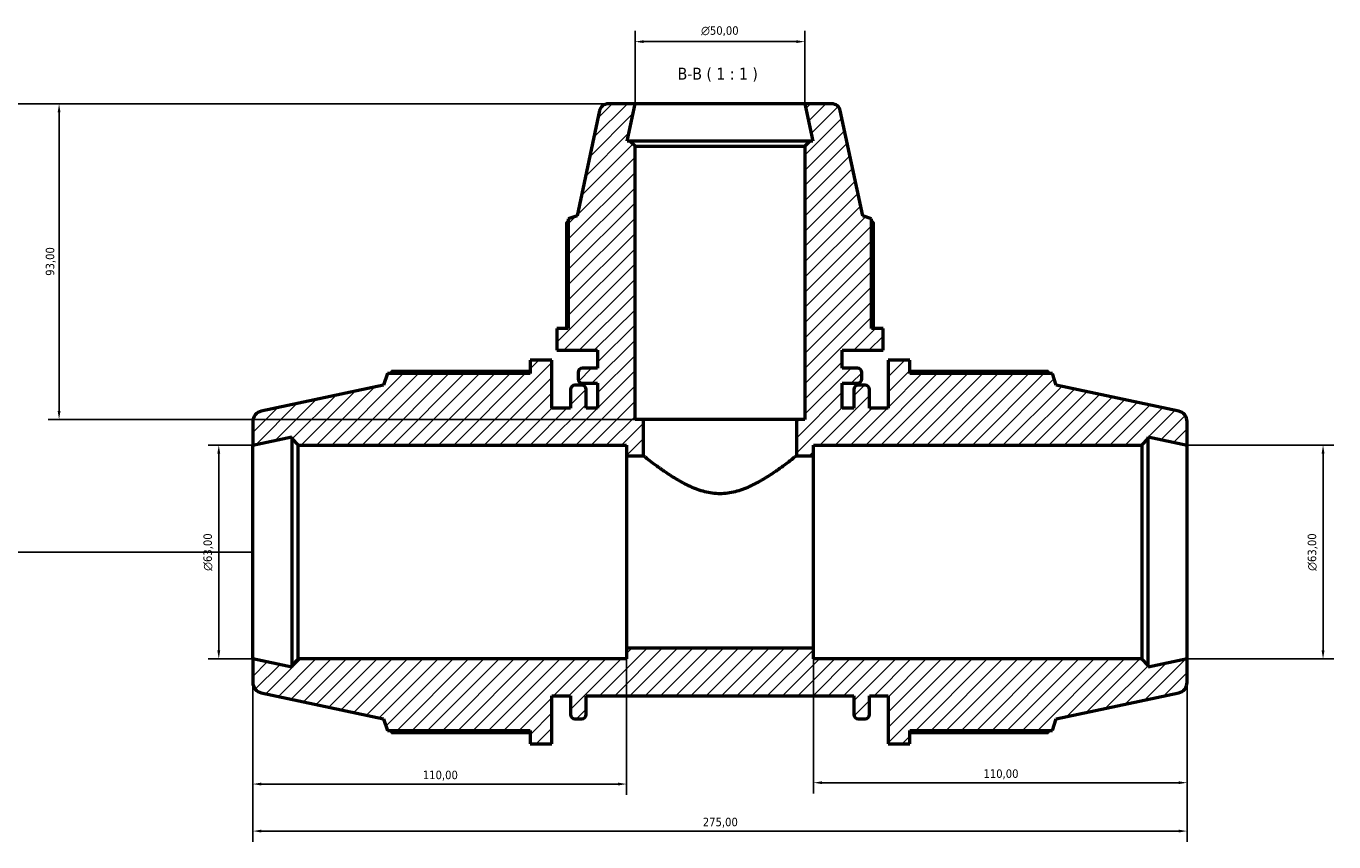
# Model space of a CAD drawing. Header units: millimetres. Extents: x 0 to 1041, y -3 to 949.
# Tile 6 of 8: x 237 to 622, y 709 to 949. Entities that reach past the tile are written whole.
import ezdxf

# ---------------------------------------------------------------- set-up
doc = ezdxf.new("R2010")
doc.units = ezdxf.units.MM
for name, color, linetype, lineweight in [('Dimension (ISO)', 7, 'Continuous', 25), ('Hatch (ISO)', 7, 'Continuous', 18), ('Symbol (ISO)', 7, 'Continuous', 25), ('Visible (ISO)', 7, 'Continuous', 50)]:
    doc.layers.add(name, color=color, linetype=linetype, lineweight=lineweight)
doc.styles.add('Label Text (ISO)', font='tahoma.ttf')
doc.styles.add('Note Text (ISO)', font='tahoma.ttf')
doc.dimstyles.new('Default (ISO)', dxfattribs={"dimtxt": 2.5, "dimasz": 2.5, "dimexe": 3.175, "dimexo": 0, "dimgap": 0.762, "dimtad": 1, "dimrnd": 1e-08, "dimzin": 0, "dimtxsty": 'Note Text (ISO)', "dimcen": 0.09, "dimdle": 10, "dimclrd": 256, "dimclre": 256, "dimclrt": 232, "dimazin": 0, "dimtfac": 1.40208, "dimtmove": 0, "dimatfit": 3, "dimfxl": 1, "dimtolj": 1, "dimtzin": 0, "dimlwd": -1, "dimlwe": -1, "dimarcsym": 0})

# ---------------------------------------------------------------- blocks, each defined once
blk = doc.blocks.new('*D7')
at = {"layer": 'Defpoints', "color": 0, "transparency": 16777216}
for p in [(466.53, 944.49), (416.53, 926.17), (466.53, 926.17)]:
    blk.add_point(p, dxfattribs=at)
at = {"layer": 'Dimension (ISO)', "transparency": 16777216}
for p, q in [((416.53, 926.17), (416.53, 947.67)), ((466.53, 926.17), (466.53, 947.67)), ((419.03, 944.49), (464.03, 944.49))]:
    blk.add_line(p, q, dxfattribs=at)
for points in [[(419.03, 944.91), (419.03, 944.08), (416.53, 944.49)], [(464.03, 944.91), (464.03, 944.08), (466.53, 944.49)]]:
    blk.add_solid(points, dxfattribs=at)
at = {"layer": 'Dimension (ISO)', "color": 232, "true_color": 0xca0064, "transparency": 16777216, "insert": (435.98, 949.02), "char_height": 2.5, "attachment_point": 1, "style": 'Note Text (ISO)'}
blk.add_mtext('\\A1;\\fAIGDT|b0|i0;\\H2.5000;\\ln\\fTahoma|b0|i0;\\H2.5000;50,00', dxfattribs=at)
blk = doc.blocks.new('*D8')
at = {"layer": 'Defpoints', "color": 0, "transparency": 16777216}
for p in [(579.03, 825.67), (579.03, 762.67), (619.03, 762.67)]:
    blk.add_point(p, dxfattribs=at)
at = {"layer": 'Dimension (ISO)', "transparency": 16777216}
for p, q in [((579.03, 825.67), (622.21, 825.67)), ((619.03, 823.17), (619.03, 765.17)), ((579.03, 762.67), (622.21, 762.67))]:
    blk.add_line(p, q, dxfattribs=at)
for points in [[(618.61, 823.17), (619.45, 823.17), (619.03, 825.67)], [(618.61, 765.17), (619.45, 765.17), (619.03, 762.67)]]:
    blk.add_solid(points, dxfattribs=at)
at = {"layer": 'Dimension (ISO)', "color": 232, "true_color": 0xca0064, "transparency": 16777216, "insert": (614.51, 788.62), "char_height": 2.5, "attachment_point": 1, "rotation": 90, "style": 'Note Text (ISO)'}
blk.add_mtext('\\A1;\\fAIGDT|b0|i0;\\H2.5000;\\ln\\fTahoma|b0|i0;\\H2.5000;63,00', dxfattribs=at)
blk = doc.blocks.new('*D9')
at = {"layer": 'Defpoints', "color": 0, "transparency": 16777216}
for p in [(469.03, 765.82), (579.03, 762.67), (469.03, 726.22)]:
    blk.add_point(p, dxfattribs=at)
at = {"layer": 'Dimension (ISO)', "transparency": 16777216}
for p, q in [((469.03, 765.82), (469.03, 723.05)), ((579.03, 762.67), (579.03, 723.05)), ((576.53, 726.22), (471.53, 726.22))]:
    blk.add_line(p, q, dxfattribs=at)
for points in [[(471.53, 726.64), (471.53, 725.8), (469.03, 726.22)], [(576.53, 726.64), (576.53, 725.8), (579.03, 726.22)]]:
    blk.add_solid(points, dxfattribs=at)
at = {"layer": 'Dimension (ISO)', "color": 232, "true_color": 0xca0064, "transparency": 16777216, "insert": (519.08, 730.15), "char_height": 2.5, "attachment_point": 1, "style": 'Note Text (ISO)'}
blk.add_mtext('\\A1;110,00', dxfattribs=at)
blk = doc.blocks.new('*D10')
at = {"layer": 'Defpoints', "color": 0, "transparency": 16777216}
for p in [(304.03, 762.67), (414.03, 765.82), (304.03, 725.82)]:
    blk.add_point(p, dxfattribs=at)
at = {"layer": 'Dimension (ISO)', "transparency": 16777216}
for p, q in [((304.03, 762.67), (304.03, 722.65)), ((414.03, 765.82), (414.03, 722.65)), ((411.53, 725.82), (306.53, 725.82))]:
    blk.add_line(p, q, dxfattribs=at)
for points in [[(306.53, 726.24), (306.53, 725.4), (304.03, 725.82)], [(411.53, 726.24), (411.53, 725.4), (414.03, 725.82)]]:
    blk.add_solid(points, dxfattribs=at)
at = {"layer": 'Dimension (ISO)', "color": 232, "true_color": 0xca0064, "transparency": 16777216, "insert": (354.08, 729.76), "char_height": 2.5, "attachment_point": 1, "style": 'Note Text (ISO)'}
blk.add_mtext('\\A1;110,00', dxfattribs=at)
blk = doc.blocks.new('*D11')
at = {"layer": 'Defpoints', "color": 0, "transparency": 16777216}
for p in [(304.03, 762.67), (579.03, 762.67), (579.03, 711.97)]:
    blk.add_point(p, dxfattribs=at)
at = {"layer": 'Dimension (ISO)', "transparency": 16777216}
for p, q in [((304.03, 762.67), (304.03, 708.79)), ((579.03, 762.67), (579.03, 708.79)), ((306.53, 711.97), (576.53, 711.97))]:
    blk.add_line(p, q, dxfattribs=at)
for points in [[(306.53, 712.38), (306.53, 711.55), (304.03, 711.97)], [(576.53, 712.38), (576.53, 711.55), (579.03, 711.97)]]:
    blk.add_solid(points, dxfattribs=at)
at = {"layer": 'Dimension (ISO)', "color": 232, "true_color": 0xca0064, "transparency": 16777216, "insert": (436.48, 715.9), "char_height": 2.5, "attachment_point": 1, "style": 'Note Text (ISO)'}
blk.add_mtext('\\A1;275,00', dxfattribs=at)
blk = doc.blocks.new('*D12')
at = {"layer": 'Defpoints', "color": 0, "transparency": 16777216}
for p in [(304.03, 825.67), (294.03, 762.67), (304.03, 762.67)]:
    blk.add_point(p, dxfattribs=at)
at = {"layer": 'Dimension (ISO)', "transparency": 16777216}
for p, q in [((304.03, 825.67), (290.86, 825.67)), ((294.03, 823.17), (294.03, 765.17)), ((304.03, 762.67), (290.86, 762.67))]:
    blk.add_line(p, q, dxfattribs=at)
for points in [[(293.61, 823.17), (294.45, 823.17), (294.03, 825.67)], [(293.61, 765.17), (294.45, 765.17), (294.03, 762.67)]]:
    blk.add_solid(points, dxfattribs=at)
at = {"layer": 'Dimension (ISO)', "color": 232, "true_color": 0xca0064, "transparency": 16777216, "insert": (289.51, 788.62), "char_height": 2.5, "attachment_point": 1, "rotation": 90, "style": 'Note Text (ISO)'}
blk.add_mtext('\\A1;\\fAIGDT|b0|i0;\\H2.5000;\\ln\\fTahoma|b0|i0;\\H2.5000;63,00', dxfattribs=at)
blk = doc.blocks.new('*D13')
at = {"layer": 'Defpoints', "color": 0, "transparency": 16777216}
for p in [(416.53, 926.17), (247.03, 833.17), (419.03, 833.17)]:
    blk.add_point(p, dxfattribs=at)
at = {"layer": 'Dimension (ISO)', "transparency": 16777216}
for p, q in [((416.53, 926.17), (243.86, 926.17)), ((247.03, 923.67), (247.03, 835.67)), ((419.03, 833.17), (243.86, 833.17))]:
    blk.add_line(p, q, dxfattribs=at)
for points in [[(246.61, 923.67), (247.45, 923.67), (247.03, 926.17)], [(246.61, 835.67), (247.45, 835.67), (247.03, 833.17)]]:
    blk.add_solid(points, dxfattribs=at)
at = {"layer": 'Dimension (ISO)', "color": 232, "true_color": 0xca0064, "transparency": 16777216, "insert": (243.1, 875.52), "char_height": 2.5, "attachment_point": 1, "rotation": 90, "style": 'Note Text (ISO)'}
blk.add_mtext('\\A1;93,00', dxfattribs=at)
blk = doc.blocks.new('*D14')
at = {"layer": 'Defpoints', "color": 0, "transparency": 16777216}
for p in [(416.53, 926.17), (228.03, 794.17), (304.03, 794.17)]:
    blk.add_point(p, dxfattribs=at)
at = {"layer": 'Dimension (ISO)', "transparency": 16777216}
for p, q in [((416.53, 926.17), (224.86, 926.17)), ((228.03, 923.67), (228.03, 796.67)), ((304.03, 794.17), (224.86, 794.17))]:
    blk.add_line(p, q, dxfattribs=at)
for points in [[(227.61, 923.67), (228.45, 923.67), (228.03, 926.17)], [(227.61, 796.67), (228.45, 796.67), (228.03, 794.17)]]:
    blk.add_solid(points, dxfattribs=at)
at = {"layer": 'Dimension (ISO)', "color": 232, "true_color": 0xca0064, "transparency": 16777216, "insert": (224.1, 855.22), "char_height": 2.5, "attachment_point": 1, "rotation": 90, "style": 'Note Text (ISO)'}
blk.add_mtext('\\A1;132,00', dxfattribs=at)

msp = doc.modelspace()

# ---------------------------------------------------------------- hatches: boundary and pattern name
at = {"layer": 'Hatch (ISO)'}
h = msp.add_hatch(dxfattribs=at)
h.set_pattern_fill('ANSI31', color=256, scale=25.4, style=0)
h.set_pattern_definition([(45, (0, 0), (-2.245064, 2.245064), [])])
edge = h.paths.add_edge_path()
edge.add_ellipse((575.881, 755.772), major_axis=(0.655, -3.081), ratio=1, start_angle=0, end_angle=78)
edge.add_line((579.031, 755.772), (579.031, 762.671))
edge.add_line((579.031, 762.671), (567.573, 760.236))
edge.add_line((567.573, 760.236), (567.573, 760.781))
edge.add_line((567.573, 760.781), (565.683, 762.671))
edge.add_line((565.683, 762.671), (469.031, 762.671))
edge.add_line((469.031, 762.671), (469.031, 765.821))
edge.add_line((469.031, 765.821), (414.031, 765.821))
edge.add_line((414.031, 765.821), (414.031, 762.671))
edge.add_line((414.031, 762.671), (317.38, 762.671))
edge.add_line((317.38, 762.671), (315.49, 760.781))
edge.add_line((315.49, 760.781), (315.49, 760.236))
edge.add_line((315.49, 760.236), (304.031, 762.671))
edge.add_line((304.031, 762.671), (304.031, 755.772))
edge.add_ellipse((307.181, 755.772), major_axis=(-3.15, 0), ratio=1, start_angle=0, end_angle=78)
edge.add_line((306.526, 752.691), (342.531, 745.038))
edge.add_line((342.531, 745.038), (343.64, 741.626))
edge.add_line((343.64, 741.626), (385.631, 741.626))
edge.add_line((385.631, 741.626), (385.631, 737.671))
edge.add_line((385.631, 737.671), (392.031, 737.671))
edge.add_line((392.031, 737.671), (392.031, 751.796))
edge.add_line((392.031, 751.796), (397.531, 751.796))
edge.add_line((397.531, 751.796), (397.531, 746.276))
edge.add_ellipse((398.791, 746.276), major_axis=(-1.26, 0), ratio=1, start_angle=0, end_angle=90)
edge.add_line((398.791, 745.016), (400.855, 745.016))
edge.add_ellipse((400.855, 746.276), major_axis=(0, -1.26), ratio=1, start_angle=0, end_angle=90)
edge.add_line((402.115, 746.276), (402.115, 751.796))
edge.add_line((402.115, 751.796), (480.948, 751.796))
edge.add_line((480.948, 751.796), (480.948, 746.276))
edge.add_ellipse((482.208, 746.276), major_axis=(-1.26, 0), ratio=1, start_angle=0, end_angle=90)
edge.add_line((482.208, 745.016), (484.271, 745.016))
edge.add_ellipse((484.271, 746.276), major_axis=(0, -1.26), ratio=1, start_angle=0, end_angle=90)
edge.add_line((485.531, 746.276), (485.531, 751.796))
edge.add_line((485.531, 751.796), (491.031, 751.796))
edge.add_line((491.031, 751.796), (491.031, 737.671))
edge.add_line((491.031, 737.671), (497.431, 737.671))
edge.add_line((497.431, 737.671), (497.431, 741.626))
edge.add_line((497.431, 741.626), (539.423, 741.626))
edge.add_line((539.423, 741.626), (540.531, 745.038))
edge.add_line((540.531, 745.038), (576.536, 752.691))
edge = h.paths.add_edge_path()
edge.add_ellipse((474.507, 923.671), major_axis=(2.445, 0.52), ratio=1, start_angle=0, end_angle=78)
edge.add_line((474.507, 926.171), (466.531, 926.171))
edge.add_line((466.531, 926.171), (468.869, 915.171))
edge.add_line((468.869, 915.171), (468.031, 915.171))
edge.add_line((468.031, 915.171), (466.531, 913.671))
edge.add_line((466.531, 913.671), (466.531, 833.171))
edge.add_line((466.531, 833.171), (464.031, 833.171))
edge.add_line((464.031, 833.171), (464.031, 822.521))
edge.add_line((464.031, 822.521), (469.031, 822.521))
edge.add_line((469.031, 822.521), (469.031, 825.671))
edge.add_line((469.031, 825.671), (565.683, 825.671))
edge.add_line((565.683, 825.671), (567.573, 827.561))
edge.add_line((567.573, 827.561), (567.573, 828.107))
edge.add_line((567.573, 828.107), (579.031, 825.671))
edge.add_line((579.031, 825.671), (579.031, 832.571))
edge.add_ellipse((575.881, 832.571), major_axis=(3.15, 0), ratio=1, start_angle=0, end_angle=78)
edge.add_line((576.536, 835.652), (540.531, 843.305))
edge.add_line((540.531, 843.305), (539.423, 846.716))
edge.add_line((539.423, 846.716), (497.431, 846.716))
edge.add_line((497.431, 846.716), (497.431, 850.671))
edge.add_line((497.431, 850.671), (491.031, 850.671))
edge.add_line((491.031, 850.671), (491.031, 836.546))
edge.add_line((491.031, 836.546), (485.531, 836.546))
edge.add_line((485.531, 836.546), (485.531, 842.066))
edge.add_ellipse((484.271, 842.066), major_axis=(1.26, 0), ratio=1, start_angle=0, end_angle=90)
edge.add_line((484.271, 843.326), (482.208, 843.326))
edge.add_ellipse((482.208, 842.066), major_axis=(0, 1.26), ratio=1, start_angle=0, end_angle=90)
edge.add_line((480.948, 842.066), (480.948, 836.546))
edge.add_line((480.948, 836.546), (477.531, 836.546))
edge.add_line((477.531, 836.546), (477.531, 843.891))
edge.add_line((477.531, 843.891), (482.031, 843.891))
edge.add_ellipse((482.031, 845.151), major_axis=(0, -1.26), ratio=1, start_angle=0, end_angle=90)
edge.add_line((483.291, 845.151), (483.291, 847.031))
edge.add_ellipse((482.031, 847.031), major_axis=(1.26, 0), ratio=1, start_angle=0, end_angle=90)
edge.add_line((482.031, 848.291), (477.531, 848.291))
edge.add_line((477.531, 848.291), (477.531, 853.571))
edge.add_line((477.531, 853.571), (489.531, 853.571))
edge.add_line((489.531, 853.571), (489.531, 859.971))
edge.add_line((489.531, 859.971), (486.171, 859.971))
edge.add_line((486.171, 859.971), (486.171, 892.318))
edge.add_line((486.171, 892.318), (483.546, 893.171))
edge.add_line((483.546, 893.171), (476.952, 924.191))
edge = h.paths.add_edge_path()
edge.add_ellipse((408.556, 923.671), major_axis=(0, 2.5), ratio=1, start_angle=0, end_angle=78)
edge.add_line((406.11, 924.191), (399.517, 893.171))
edge.add_line((399.517, 893.171), (396.891, 892.318))
edge.add_line((396.891, 892.318), (396.891, 859.971))
edge.add_line((396.891, 859.971), (393.531, 859.971))
edge.add_line((393.531, 859.971), (393.531, 853.571))
edge.add_line((393.531, 853.571), (405.531, 853.571))
edge.add_line((405.531, 853.571), (405.531, 848.291))
edge.add_line((405.531, 848.291), (401.031, 848.291))
edge.add_ellipse((401.031, 847.031), major_axis=(0, 1.26), ratio=1, start_angle=0, end_angle=90)
edge.add_line((399.771, 847.031), (399.771, 845.151))
edge.add_ellipse((401.031, 845.151), major_axis=(-1.26, 0), ratio=1, start_angle=0, end_angle=90)
edge.add_line((401.031, 843.891), (405.531, 843.891))
edge.add_line((405.531, 843.891), (405.531, 836.546))
edge.add_line((405.531, 836.546), (402.115, 836.546))
edge.add_line((402.115, 836.546), (402.115, 842.066))
edge.add_ellipse((400.855, 842.066), major_axis=(1.26, 0), ratio=1, start_angle=0, end_angle=90)
edge.add_line((400.855, 843.326), (398.791, 843.326))
edge.add_ellipse((398.791, 842.066), major_axis=(0, 1.26), ratio=1, start_angle=0, end_angle=90)
edge.add_line((397.531, 842.066), (397.531, 836.546))
edge.add_line((397.531, 836.546), (392.031, 836.546))
edge.add_line((392.031, 836.546), (392.031, 850.671))
edge.add_line((392.031, 850.671), (385.631, 850.671))
edge.add_line((385.631, 850.671), (385.631, 846.716))
edge.add_line((385.631, 846.716), (343.64, 846.716))
edge.add_line((343.64, 846.716), (342.531, 843.305))
edge.add_line((342.531, 843.305), (306.526, 835.652))
edge.add_ellipse((307.181, 832.571), major_axis=(-0.655, 3.081), ratio=1, start_angle=0, end_angle=78)
edge.add_line((304.031, 832.571), (304.031, 825.671))
edge.add_line((304.031, 825.671), (315.49, 828.107))
edge.add_line((315.49, 828.107), (315.49, 827.561))
edge.add_line((315.49, 827.561), (317.38, 825.671))
edge.add_line((317.38, 825.671), (414.031, 825.671))
edge.add_line((414.031, 825.671), (414.031, 822.521))
edge.add_line((414.031, 822.521), (419.031, 822.521))
edge.add_line((419.031, 822.521), (419.031, 833.171))
edge.add_line((419.031, 833.171), (416.531, 833.171))
edge.add_line((416.531, 833.171), (416.531, 913.671))
edge.add_line((416.531, 913.671), (415.031, 915.171))
edge.add_line((415.031, 915.171), (414.193, 915.171))
edge.add_line((414.193, 915.171), (416.531, 926.171))
edge.add_line((416.531, 926.171), (408.556, 926.171))

# ---------------------------------------------------------------- linework, layer by layer
at = {"layer": 'Visible (ISO)'}
for p, q in [((406.11, 924.191), (399.517, 893.171)), ((416.531, 926.171), (408.556, 926.171)), ((414.193, 915.171), (416.531, 926.171)), ((466.531, 926.171), (416.531, 926.171)), ((474.507, 926.171), (466.531, 926.171)), ((466.531, 926.171), (468.869, 915.171)), ((483.546, 893.171), (476.952, 924.191)), ((415.031, 915.171), (414.193, 915.171)), ((416.531, 913.671), (415.031, 915.171)), ((468.031, 915.171), (415.031, 915.171)), ((416.531, 833.171), (416.531, 913.671)), ((416.531, 913.671), (466.531, 913.671)), ((468.031, 915.171), (466.531, 913.671)), ((466.531, 913.671), (466.531, 833.171)), ((468.869, 915.171), (468.031, 915.171)), ((399.517, 893.171), (396.891, 892.318)), ((486.171, 892.318), (483.546, 893.171)), ((396.367, 891.227), (396.367, 859.971)), ((396.891, 892.318), (396.891, 859.971)), ((486.171, 859.971), (486.171, 892.318)), ((486.696, 859.971), (486.696, 891.227)), ((396.891, 859.971), (393.531, 859.971)), ((393.531, 859.971), (393.531, 853.571)), ((489.531, 859.971), (486.171, 859.971)), ((489.531, 853.571), (489.531, 859.971)), ((392.031, 850.671), (385.631, 850.671)), ((385.631, 850.671), (385.631, 846.716)), ((392.031, 836.546), (392.031, 850.671)), ((393.531, 853.571), (405.531, 853.571)), ((405.531, 853.571), (405.531, 848.291)), ((477.531, 848.291), (477.531, 853.571)), ((477.531, 853.571), (489.531, 853.571)), ((497.431, 850.671), (491.031, 850.671)), ((491.031, 850.671), (491.031, 836.546)), ((497.431, 846.716), (497.431, 850.671)), ((343.64, 846.716), (342.531, 843.305)), ((385.631, 846.716), (343.64, 846.716)), ((385.631, 847.334), (344.925, 847.334)), ((399.771, 847.031), (399.771, 845.151)), ((405.531, 848.291), (401.031, 848.291)), ((482.031, 848.291), (477.531, 848.291)), ((483.291, 845.151), (483.291, 847.031)), ((538.138, 847.334), (497.431, 847.334)), ((539.423, 846.716), (497.431, 846.716)), ((540.531, 843.305), (539.423, 846.716)), ((342.531, 843.305), (306.526, 835.652)), ((400.855, 843.326), (398.791, 843.326)), ((401.031, 843.891), (405.531, 843.891)), ((405.531, 843.891), (405.531, 836.546)), ((477.531, 836.546), (477.531, 843.891)), ((477.531, 843.891), (482.031, 843.891)), ((484.271, 843.326), (482.208, 843.326)), ((576.536, 835.652), (540.531, 843.305)), ((397.531, 842.066), (397.531, 836.546)), ((402.115, 836.546), (402.115, 842.066)), ((480.948, 842.066), (480.948, 836.546)), ((485.531, 836.546), (485.531, 842.066)), ((397.531, 836.546), (392.031, 836.546)), ((405.531, 836.546), (402.115, 836.546)), ((480.948, 836.546), (477.531, 836.546)), ((491.031, 836.546), (485.531, 836.546)), ((304.031, 832.571), (304.031, 825.671)), ((419.031, 833.171), (416.531, 833.171)), ((419.031, 822.521), (419.031, 833.171)), ((464.031, 833.171), (419.031, 833.171)), ((466.531, 833.171), (464.031, 833.171)), ((464.031, 833.171), (464.031, 822.521)), ((579.031, 825.671), (579.031, 832.571)), ((304.031, 825.671), (315.49, 828.107)), ((315.49, 828.107), (315.49, 827.561)), ((315.49, 827.561), (317.38, 825.671)), ((315.49, 827.561), (315.49, 760.781)), ((565.683, 825.671), (567.573, 827.561)), ((567.573, 827.561), (567.573, 828.107)), ((567.573, 828.107), (579.031, 825.671)), ((567.573, 760.781), (567.573, 827.561)), ((304.031, 762.671), (304.031, 825.671)), ((317.38, 825.671), (414.031, 825.671)), ((317.38, 762.671), (317.38, 825.671)), ((414.031, 825.671), (414.031, 822.521)), ((469.031, 822.521), (469.031, 825.671)), ((469.031, 825.671), (565.683, 825.671)), ((565.683, 825.671), (565.683, 762.671)), ((579.031, 762.671), (579.031, 825.671)), ((414.031, 822.521), (419.031, 822.521)), ((414.031, 822.521), (414.031, 765.821)), ((464.031, 822.521), (469.031, 822.521)), ((469.031, 765.821), (469.031, 822.521)), ((315.49, 760.236), (304.031, 762.671)), ((304.031, 762.671), (304.031, 755.772)), ((317.38, 762.671), (315.49, 760.781)), ((414.031, 762.671), (317.38, 762.671)), ((469.031, 765.821), (414.031, 765.821)), ((414.031, 765.821), (414.031, 762.671)), ((469.031, 762.671), (469.031, 765.821)), ((565.683, 762.671), (469.031, 762.671)), ((567.573, 760.781), (565.683, 762.671)), ((579.031, 762.671), (567.573, 760.236)), ((579.031, 755.772), (579.031, 762.671)), ((315.49, 760.781), (315.49, 760.236)), ((567.573, 760.236), (567.573, 760.781)), ((306.526, 752.691), (342.531, 745.038)), ((392.031, 737.671), (392.031, 751.796)), ((392.031, 751.796), (397.531, 751.796)), ((397.531, 751.796), (397.531, 746.276)), ((402.115, 746.276), (402.115, 751.796)), ((402.115, 751.796), (480.948, 751.796)), ((480.948, 751.796), (480.948, 746.276)), ((485.531, 746.276), (485.531, 751.796)), ((485.531, 751.796), (491.031, 751.796)), ((491.031, 751.796), (491.031, 737.671)), ((540.531, 745.038), (576.536, 752.691)), ((342.531, 745.038), (343.64, 741.626)), ((398.791, 745.016), (400.855, 745.016)), ((482.208, 745.016), (484.271, 745.016)), ((539.423, 741.626), (540.531, 745.038)), ((343.64, 741.626), (385.631, 741.626)), ((344.925, 741.009), (385.631, 741.009)), ((385.631, 741.626), (385.631, 737.671)), ((497.431, 737.671), (497.431, 741.626)), ((497.431, 741.626), (539.423, 741.626)), ((497.431, 741.009), (538.138, 741.009)), ((385.631, 737.671), (392.031, 737.671)), ((491.031, 737.671), (497.431, 737.671))]:
    msp.add_line(p, q, dxfattribs=at)
for centre, radius, start, end in [((408.556, 923.671), 2.5, 90, 168), ((474.507, 923.671), 2.5, 12, 90), ((401.031, 847.031), 1.26, 90, 180), ((482.031, 847.031), 1.26, 0, 90), ((398.791, 842.066), 1.26, 90, 180), ((401.031, 845.151), 1.26, 180, 270), ((400.855, 842.066), 1.26, 0, 90), ((482.208, 842.066), 1.26, 90, 180), ((482.031, 845.151), 1.26, 270, 0), ((484.271, 842.066), 1.26, 0, 90), ((307.181, 832.571), 3.15, 102, 180), ((575.881, 832.571), 3.15, 0, 78), ((307.181, 755.772), 3.15, 180, 258), ((575.881, 755.772), 3.15, 282, 0), ((398.791, 746.276), 1.26, 180, 270), ((400.855, 746.276), 1.26, 270, 0), ((482.208, 746.276), 1.26, 180, 270), ((484.271, 746.276), 1.26, 270, 0)]:
    msp.add_arc(centre, radius, start, end, dxfattribs=at)
for points, weights in [([(396.891, 891.498), (396.631, 891.365), (396.367, 891.227)], [1.00104872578, 1.00059835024, 1]), ([(486.696, 891.227), (486.431, 891.365), (486.171, 891.498)], [1, 1.00059835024, 1.00104872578]), ([(344.925, 847.334), (344.762, 847.022), (344.605, 846.716)], [1, 1.00063034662, 1.00111274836]), ([(538.458, 846.716), (538.3, 847.022), (538.138, 847.334)], [1.00111274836, 1.00063034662, 1]), ([(344.605, 741.626), (344.762, 741.32), (344.925, 741.009)], [1.00111274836, 1.00063034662, 1]), ([(538.138, 741.009), (538.3, 741.32), (538.458, 741.626)], [1, 1.00063034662, 1.00111274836])]:
    msp.add_rational_spline(points, weights, degree=2, dxfattribs=at)
msp.add_open_spline([(419.031, 822.521), (419.031, 822.521), (419.181, 822.402), (419.788, 821.924), (420.244, 821.566), (421.418, 820.664), (422.138, 820.119), (423.764, 818.927), (424.672, 818.28), (426.599, 816.973), (427.697, 816.261), (430.082, 814.851), (431.37, 814.153), (434.087, 812.918), (435.519, 812.381), (438.473, 811.63), (439.997, 811.419), (443.065, 811.419), (444.589, 811.63), (447.544, 812.381), (448.975, 812.918), (451.692, 814.153), (452.98, 814.851), (455.366, 816.261), (456.463, 816.973), (458.39, 818.28), (459.298, 818.927), (460.925, 820.119), (461.644, 820.664), (462.819, 821.566), (463.275, 821.924), (463.881, 822.402), (464.031, 822.521), (464.031, 822.521)], degree=3, knots=[3.6273927, 3.6273927, 3.6273927, 3.6273927, 4.07401, 4.07401, 4.5206273, 4.5206273, 4.9672446, 4.9672446, 5.4138619, 5.4138619, 5.8740928, 5.8740928, 6.3343236, 6.3343236, 6.7945545, 6.7945545, 7.2547854, 7.2547854, 7.7150163, 7.7150163, 8.1752472, 8.1752472, 8.635478, 8.635478, 9.0957089, 9.0957089, 9.5423262, 9.5423262, 9.9889435, 9.9889435, 10.4355608, 10.4355608, 10.8821781, 10.8821781, 10.8821781, 10.8821781], dxfattribs=at)

# ---------------------------------------------------------------- texts
at = {"layer": 'Symbol (ISO)', "insert": (429.092, 932.671), "char_height": 3.5, "attachment_point": 7, "style": 'Label Text (ISO)'}
msp.add_mtext('B-B ( 1 : 1 )', dxfattribs=at)

# ---------------------------------------------------------------- dimensions: what is measured, and where the dimension line sits
at = {"layer": 'Dimension (ISO)'}
for base, p1, p2, angle, picture, middle in [((466.531, 944.495), (416.531, 926.171), (466.531, 926.171), 180, '*D7', (441.531, 944.495)), ((294.031, 762.671), (304.031, 825.671), (304.031, 762.671), 90, '*D12', (294.031, 794.171)), ((619.031, 762.671), (579.031, 825.671), (579.031, 762.671), 90, '*D8', (619.031, 794.171))]:
    dim = msp.add_linear_dim(base=base, p1=p1, p2=p2, angle=angle, text='\\fAIGDT|b0|i0;\\H2.5000;\\ln\\fTahoma|b0|i0;\\H2.5000;<>', dimstyle='Default (ISO)', override={"dimdec": 2, "dimtp": 0, "dimtm": 0, "dimtdec": 2, "dimtofl": 0, "dimatfit": 1}, dxfattribs=at)
    dim.commit()
    dim.dimension.update_dxf_attribs({"geometry": picture, "text_midpoint": middle, "dimtype": 160})
for base, p1, p2, angle, picture, middle in [((228.031, 794.171), (416.531, 926.171), (304.031, 794.171), 90, '*D14', (228.031, 860.171)), ((247.031, 833.171), (416.531, 926.171), (419.031, 833.171), 270, '*D13', (247.031, 879.671)), ((579.031, 711.966), (304.031, 762.671), (579.031, 762.671), 180, '*D11', (441.531, 711.966)), ((469.031, 726.22), (579.031, 762.671), (469.031, 765.821), 180, '*D9', (524.031, 726.22))]:
    dim = msp.add_linear_dim(base=base, p1=p1, p2=p2, angle=angle, dimstyle='Default (ISO)', override={"dimdec": 2, "dimtp": 0, "dimtm": 0, "dimtdec": 2, "dimtofl": 0, "dimatfit": 1}, dxfattribs=at)
    dim.commit()
    dim.dimension.update_dxf_attribs({"geometry": picture, "text_midpoint": middle, "dimtype": 160})
dim = msp.add_linear_dim(base=(304.031, 725.821), p1=(414.031, 765.821), p2=(304.031, 762.671), dimstyle='Default (ISO)', override={"dimdec": 2, "dimtp": 0, "dimtm": 0, "dimtdec": 2, "dimtofl": 0, "dimatfit": 1}, dxfattribs=at)
dim.commit()
dim.dimension.update_dxf_attribs({"geometry": '*D10', "text_midpoint": (359.031, 725.821), "dimtype": 160})

doc.saveas('drawing.dxf')
